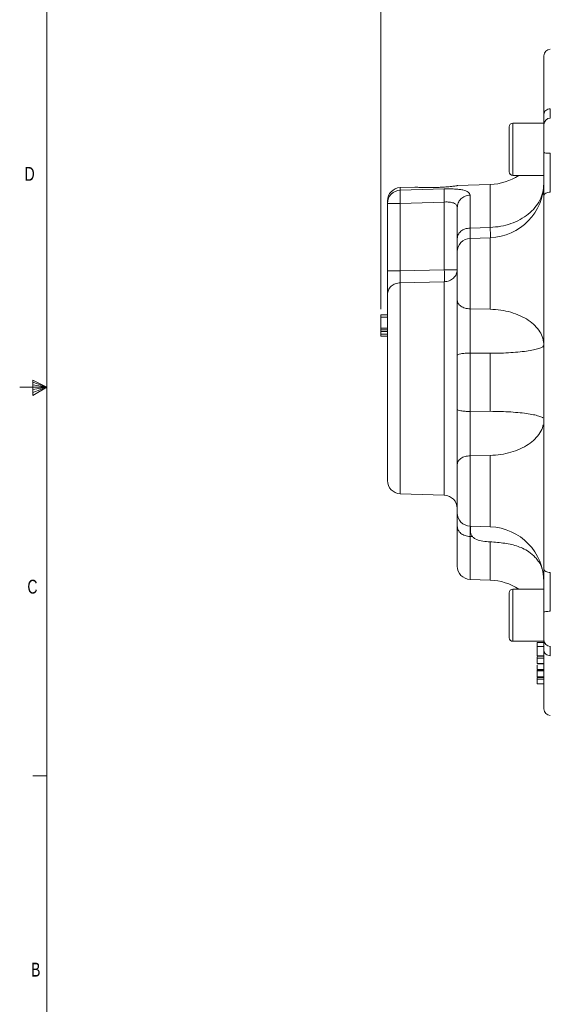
# Model space of a CAD drawing. Header units: inches. Extents: x 0.3 to 33.9, y 0.2 to 21.7.
# Tile 2 of 21: x 0.3 to 5.1, y 5.4 to 14.2. Entities that reach past the tile are written whole.
import ezdxf

# ---------------------------------------------------------------- set-up
doc = ezdxf.new("R2010")
doc.units = ezdxf.units.IN
doc.header["$MEASUREMENT"] = 0
doc.layers.add('SLD-0', color=7, linetype='Continuous', lineweight=15)
doc.styles.add('SLDTEXTSTYLE0', font='TXT', dxfattribs={"width": 0.75})
doc.dimstyles.new('SLDDIMSTYLE0', dxfattribs={"dimtxt": 0.25, "dimasz": 0.13, "dimexe": 0, "dimexo": 0.0625, "dimgap": 0.0625, "dimtad": 0, "dimtih": 1, "dimtoh": 1, "dimdec": 4, "dimrnd": 1e-09, "dimzin": 12, "dimdsep": 46, "dimtxsty": 'SLDTEXTSTYLE0', "dimsah": 1, "dimcen": 0.09, "dimadec": 0, "dimazin": 3, "dimtfac": 1, "dimtdec": 4, "dimtofl": 0, "dimtmove": 0, "dimatfit": 3, "dimfxl": 1, "dimfrac": 2, "dimtolj": 1, "dimtzin": 12, "dimarcsym": 0})

# ---------------------------------------------------------------- blocks, each defined once
blk = doc.blocks.new('*D20')
at = {"layer": 'SLD-0'}
for p, q in [((3.5292, 11.6134), (3.5292, 16.4442)), ((7.5717, 14.0858), (7.5717, 16.4442)), ((5.0714, 16.356), (5.0206, 16.356)), ((5.0206, 16.356), (5.0206, 15.9592)), ((6.0296, 16.356), (6.0804, 16.356)), ((6.0804, 16.356), (6.0804, 15.9592)), ((3.5292, 16.3192), (4.9318, 16.3192)), ((7.5717, 16.3192), (6.1692, 16.3192)), ((5.0206, 15.9592), (5.0714, 15.9592)), ((6.0804, 15.9592), (6.0296, 15.9592))]:
    blk.add_line(p, q, dxfattribs=at)
for points in [[(3.5292, 16.3192), (3.6592, 16.2992), (3.6592, 16.3392)], [(7.5717, 16.3192), (7.4417, 16.3392), (7.4417, 16.2992)]]:
    blk.add_solid(points, dxfattribs=at)
at = {"layer": 'SLD-0', "char_height": 0.25, "attachment_point": 1, "style": 'SLDTEXTSTYLE0'}
for s, insert in [('4.04', (5.1257, 16.7291, 0.1867)), ('102.7', (5.1349, 16.2814, 0.1867))]:
    blk.add_mtext(s, dxfattribs=dict(at, insert=insert))

msp = doc.modelspace()

# ---------------------------------------------------------------- linework, layer by layer
at = {"color": 7, "linetype": 'Continuous', "lineweight": 15}
for p, q in [((4.68523, 13.25767), (4.68523, 12.85267)), ((4.99723, 13.28967), (4.71723, 13.28967)), ((4.99723, 13.28967), (4.99723, 12.82067)), ((4.71723, 12.82067), (4.99723, 12.82067)), ((3.83464, 12.71434), (3.70504, 12.70981)), ((3.70504, 12.68675), (4.10142, 12.69832)), ((4.51468, 12.73808), (4.21825, 12.72773)), ((4.33304, 12.64269), (4.33304, 12.34538)), ((3.58923, 12.5684), (3.70504, 12.5684)), ((3.58923, 11.96042), (3.58923, 12.5684)), ((3.70504, 12.5684), (4.10142, 12.58012)), ((3.70504, 12.5684), (3.70504, 11.96042)), ((4.10142, 12.58012), (4.10142, 11.96892)), ((4.33304, 12.34538), (4.51468, 12.35175)), ((4.21723, 12.20451), (4.21723, 12.25154)), ((4.51468, 12.25815), (4.33304, 12.25181)), ((3.70504, 11.96042), (4.10142, 11.96892)), ((3.70504, 11.85322), (4.10142, 11.86214)), ((3.58923, 11.56339), (3.52923, 11.56339)), ((3.58923, 11.54128), (3.52923, 11.54128)), ((3.52923, 11.54128), (3.52923, 11.44266)), ((4.33304, 11.61767), (4.51468, 11.6145)), ((3.52923, 11.44266), (3.58923, 11.44266)), ((3.52923, 11.42822), (3.58923, 11.42822)), ((3.52923, 11.41407), (3.58923, 11.41407)), ((3.52923, 11.41407), (3.52923, 11.39034)), ((3.58923, 11.39034), (3.52923, 11.39034)), ((3.58923, 11.37103), (3.52923, 11.37103)), ((4.51468, 11.21707), (4.33304, 11.21837)), ((4.33304, 11.21837), (4.33304, 10.69317)), ((4.51468, 10.69447), (4.51468, 11.21707)), ((4.33304, 10.69317), (4.51468, 10.69447)), ((4.51468, 10.29703), (4.33304, 10.29387)), ((3.70504, 9.95172), (4.10142, 9.93788)), ((4.21723, 9.65999), (4.21723, 9.69618)), ((4.33304, 9.65972), (4.51468, 9.65338)), ((4.35574, 9.56536), (4.33304, 9.56616)), ((4.33304, 9.17979), (4.51468, 9.17345)), ((4.68523, 9.05887), (4.68523, 8.65387)), ((4.99723, 9.09087), (4.71723, 9.09087)), ((4.99723, 9.09087), (4.99723, 8.62187)), ((4.71723, 8.62187), (4.99723, 8.62187)), ((4.99723, 8.6218), (4.93723, 8.6218)), ((4.93723, 8.6218), (4.93723, 8.61906)), ((4.99723, 8.61053), (4.93723, 8.61053)), ((4.93723, 8.5857), (4.93723, 8.58113)), ((4.99723, 8.57416), (4.93723, 8.57416)), ((4.99723, 8.49037), (4.93723, 8.49037)), ((4.93723, 8.48764), (4.99723, 8.48764)), ((4.93723, 8.48123), (4.93723, 8.46889)), ((4.99723, 8.46889), (4.93723, 8.46889)), ((4.99723, 8.42207), (4.93723, 8.42207)), ((4.93723, 8.42027), (4.99723, 8.42027)), ((4.99723, 8.36706), (4.93723, 8.36706)), ((4.93723, 8.36619), (4.99723, 8.36619)), ((4.93723, 8.35998), (4.93723, 8.35575)), ((4.99723, 8.35575), (4.93723, 8.35575)), ((4.93723, 8.303), (4.99723, 8.303)), ((4.99723, 8.29603), (4.93723, 8.29603)), ((4.99723, 8.27987), (4.93723, 8.27987)), ((4.93723, 8.23997), (4.99723, 8.23997))]:
    msp.add_line(p, q, dxfattribs=at)
at = {"color": 8, "linetype": 'Continuous', "lineweight": 15}
for p, q in [((4.71723, 13.28967), (4.71723, 12.82067)), ((3.70504, 12.70981), (3.70504, 12.68675)), ((4.51468, 12.35175), (4.51468, 12.73808)), ((4.33304, 12.25181), (4.33304, 11.61767)), ((4.51468, 11.6145), (4.51468, 12.25815)), ((3.70504, 9.95172), (3.70504, 11.85322)), ((4.10142, 9.93788), (4.10142, 11.86214)), ((4.33304, 10.29387), (4.33304, 9.65972)), ((4.51468, 9.65338), (4.51468, 10.29703)), ((4.33304, 9.56616), (4.33304, 9.17979)), ((4.51468, 9.17345), (4.51468, 9.51551)), ((4.71723, 9.09087), (4.71723, 8.62187))]:
    msp.add_line(p, q, dxfattribs=at)
at = {"color": 7, "linetype": 'Continuous', "lineweight": 15}
for centre, radius, start, end in [((5.05723, 13.89783), 0.06, 92, 180), ((5.05723, 13.27723), 0.06, 92, 180), ((4.71723, 13.25767), 0.032, 90, 180), ((4.49723, 13.23778), 0.5, 272, 303.464712), ((4.71723, 12.85267), 0.032, 180, 270), ((3.70923, 12.58988), 0.12, 92, 180), ((4.49723, 12.75785), 0.5, 272, 0), ((3.70838, 12.56764), 0.11915, 91.606003, 179.635981), ((4.33723, 12.13188), 0.12, 92, 180), ((3.70923, 10.07165), 0.12, 180, 268), ((4.09723, 9.81795), 0.12, 0, 88), ((4.33723, 9.77965), 0.12, 180, 268), ((4.49723, 9.15368), 0.5, 0, 88), ((4.33723, 9.29972), 0.12, 180, 268), ((4.49723, 8.67375), 0.5, 56.535288, 88), ((4.71723, 9.05887), 0.032, 90, 180), ((4.71723, 8.65387), 0.032, 180, 270), ((5.05723, 8.63431), 0.06, 180, 268), ((5.05723, 8.01371), 0.06, 180, 268)]:
    msp.add_arc(centre, radius, start, end, dxfattribs=at)
for points, knots in [([(4.99723, 13.37103), (4.99723, 13.42324), (4.99723, 13.52862), (4.99723, 13.65689), (4.99723, 13.76239), (4.99723, 13.83929), (4.99723, 13.88862), (4.99723, 13.89475), (4.99723, 13.89783)], [0, 0, 0, 0, 0.15987303, 0.32266429, 0.48819699, 0.65771808, 0.82839589, 1, 1, 1, 1]), ([(4.99723, 13.28627), (4.99723, 13.28645), (4.99723, 13.29158), (4.99723, 13.31797), (4.99723, 13.35334), (4.99723, 13.37103)], [0, 0, 0, 0, 0.0177796, 0.5089165, 1, 1, 1, 1]), ([(4.99723, 13.02679), (4.99723, 13.04348), (4.99723, 13.07729), (4.99723, 13.1275), (4.99723, 13.17379), (4.99723, 13.21349), (4.99723, 13.24529), (4.99723, 13.2668), (4.99723, 13.27725), (4.99723, 13.27617), (4.99723, 13.27584)], [0, 0, 0, 0, 0.1326618, 0.26886, 0.4050583, 0.5377201, 0.6703818, 0.8065801, 0.9427784, 1, 1, 1, 1]), ([(4.99723, 12.63571), (4.99723, 12.66493), (4.99723, 12.72337), (4.99723, 12.82169), (4.99723, 12.92394), (4.99723, 12.99251), (4.99723, 13.02679)], [0, 0, 0, 0, 0.2500009, 0.4999622, 0.7499946, 1, 1, 1, 1]), ([(5.05514, 12.66995), (5.05512, 12.67946), (5.05508, 12.70211), (5.05504, 12.73657), (5.055, 12.77754), (5.05498, 12.82065), (5.05499, 12.87535), (5.05503, 12.94164), (5.0551, 12.99131), (5.05514, 13.01913)], [0, 0, 0, 0, 0.0931339, 0.221777, 0.3180535, 0.4565953, 0.5943378, 0.7728327, 1, 1, 1, 1]), ([(4.14121, 12.71808), (4.13298, 12.71737), (4.11635, 12.71592), (4.08751, 12.71387), (4.05541, 12.71207), (4.02078, 12.71075), (3.98596, 12.71004), (3.95267, 12.70995), (3.92149, 12.7104), (3.89424, 12.7112), (3.87111, 12.71218), (3.85342, 12.71311), (3.84123, 12.71385), (3.83478, 12.71427), (3.83468, 12.71428), (3.83464, 12.71428)], [0, 0, 0, 0, 0.0680964, 0.1375583, 0.218968, 0.3026654, 0.3852935, 0.4703632, 0.5520925, 0.6363508, 0.7153181, 0.7968105, 0.8718998, 0.9493726, 1, 1, 1, 1]), ([(4.10142, 12.69832), (4.10106, 12.6945), (4.10034, 12.68685), (4.10003, 12.65886), (4.10034, 12.6221), (4.10106, 12.59411), (4.10142, 12.58012)], [0, 0, 0, 0, 0.2501137, 0.5, 0.7498863, 1, 1, 1, 1]), ([(4.10142, 12.69832), (4.117, 12.69862), (4.14824, 12.69921), (4.19273, 12.69781), (4.23351, 12.69454), (4.28036, 12.68705), (4.32367, 12.6719), (4.3299, 12.65248), (4.33304, 12.64269)], [0, 0, 0, 0, 0.1208618, 0.2423818, 0.365038, 0.4899099, 0.7430788, 1, 1, 1, 1]), ([(4.21825, 12.72752), (4.21886, 12.7276), (4.22202, 12.72806), (4.20596, 12.72574), (4.17675, 12.72186), (4.15062, 12.71908), (4.14121, 12.71808)], [0, 0, 0, 0, 0.0845864, 0.441347, 0.7989117, 1, 1, 1, 1]), ([(4.99723, 12.74313), (4.99709, 12.71129), (4.99694, 12.67848), (4.98749, 12.64745), (4.98721, 12.64653)], [0, 0, 0, 0, 0.9702382, 1, 1, 1, 1]), ([(3.70504, 12.68675), (3.70479, 12.68468), (3.70432, 12.68085), (3.70383, 12.66731), (3.70367, 12.64498), (3.70395, 12.61012), (3.70469, 12.58201), (3.70504, 12.5684)], [0, 0, 0, 0, 0.1620912, 0.2996778, 0.5006784, 0.7582286, 1, 1, 1, 1]), ([(4.99723, 9.27582), (4.99723, 9.35557), (4.99723, 9.51652), (4.99723, 9.77833), (4.99723, 10.05598), (4.99723, 10.34776), (4.99723, 10.64948), (4.99723, 10.95576), (4.99723, 11.26204), (4.99723, 11.56376), (4.99723, 11.85554), (4.99723, 12.1332), (4.99723, 12.39501), (4.99723, 12.55596), (4.99723, 12.63571)], [0, 0, 0, 0, 0.07993651, 0.16133214, 0.24409849, 0.32885903, 0.41419794, 0.49999999, 0.58579675, 0.67113572, 0.7559015, 0.83866274, 0.92006097, 1, 1, 1, 1]), ([(3.58923, 12.5875), (3.58923, 12.58803), (3.58923, 12.58962), (3.58923, 12.57689), (3.58923, 12.5684)], [0, 0, 0, 0, 0.3334791, 1, 1, 1, 1]), ([(4.10142, 12.58012), (4.10959, 12.58043), (4.12567, 12.58106), (4.14824, 12.57973), (4.16813, 12.57669), (4.18535, 12.57164), (4.19931, 12.56432), (4.21364, 12.55129), (4.21579, 12.53785), (4.21723, 12.52878)], [0, 0, 0, 0, 0.1261372, 0.2481898, 0.3669062, 0.4830989, 0.6078934, 0.7353855, 1, 1, 1, 1]), ([(4.21723, 12.52878), (4.21723, 12.50623), (4.21723, 12.46111), (4.21723, 12.36783), (4.21723, 12.29029), (4.21723, 12.25154)], [0, 0, 0, 0, 0.33326025, 0.66675614, 1, 1, 1, 1]), ([(4.21728, 12.20451), (4.2173, 12.19636), (4.21734, 12.17979), (4.21762, 12.16305), (4.21801, 12.14953), (4.21889, 12.14703), (4.21927, 12.14597)], [0, 0, 0, 0, 0.23644696, 0.4812982, 0.77810728, 1, 1, 1, 1]), ([(4.21723, 12.12907), (4.21723, 12.12979), (4.21723, 12.13247), (4.21723, 12.11074), (4.21723, 12.06585), (4.21723, 12.00175), (4.21723, 11.92576), (4.21723, 11.84306), (4.21723, 11.76163), (4.21723, 11.71737), (4.21723, 11.69577)], [0, 0, 0, 0, 0.0505214, 0.1889563, 0.3273911, 0.4593042, 0.5912172, 0.7296521, 0.8680869, 1, 1, 1, 1]), ([(3.58923, 11.74603), (3.58923, 11.75754), (3.58923, 11.78055), (3.58923, 11.83307), (3.58923, 11.89407), (3.58923, 11.9383), (3.58923, 11.96042)], [0, 0, 0, 0, 0.2503515, 0.5001323, 0.7500134, 1, 1, 1, 1]), ([(3.70504, 11.96042), (3.70483, 11.94861), (3.70437, 11.92386), (3.70426, 11.89323), (3.70448, 11.86866), (3.70485, 11.85861), (3.70504, 11.85322)], [0, 0, 0, 0, 0.2667771, 0.5593332, 0.7636571, 1, 1, 1, 1]), ([(4.10142, 11.96892), (4.10162, 11.95795), (4.10203, 11.93599), (4.1022, 11.90563), (4.10203, 11.87951), (4.10162, 11.86793), (4.10142, 11.86214)], [0, 0, 0, 0, 0.2500446, 0.5, 0.7499554, 1, 1, 1, 1]), ([(3.58923, 10.07165), (3.58923, 10.07381), (3.58923, 10.07823), (3.58923, 10.11471), (3.58923, 10.17452), (3.58923, 10.25885), (3.58923, 10.36385), (3.58923, 10.48463), (3.58923, 10.61504), (3.58923, 10.75121), (3.58923, 10.89262), (3.58923, 11.03923), (3.58923, 11.18774), (3.58923, 11.33155), (3.58923, 11.46426), (3.58923, 11.57977), (3.58923, 11.67619), (3.58923, 11.72308), (3.58923, 11.74603)], [0, 0, 0, 0, 0.05942547, 0.12141016, 0.18522661, 0.25, 0.31477339, 0.37858984, 0.44057453, 0.5, 0.55942547, 0.62141016, 0.68522661, 0.75, 0.81477339, 0.87858984, 0.94057453, 1, 1, 1, 1]), ([(4.21723, 11.20063), (4.21723, 11.24497), (4.21723, 11.33359), (4.21723, 11.46526), (4.21723, 11.58979), (4.21723, 11.66045), (4.21723, 11.69577)], [0, 0, 0, 0, 0.2506275, 0.50100176, 0.75057767, 1, 1, 1, 1]), ([(3.52923, 11.56339), (3.52923, 11.56338), (3.52923, 11.56336), (3.52923, 11.56318), (3.52923, 11.56287), (3.52923, 11.56242), (3.52923, 11.56184), (3.52923, 11.56109), (3.52923, 11.56017), (3.52923, 11.55907), (3.52923, 11.55782), (3.52923, 11.55603), (3.52923, 11.55405), (3.52923, 11.5521), (3.52923, 11.55035), (3.52923, 11.54832), (3.52923, 11.546), (3.52923, 11.54365), (3.52923, 11.54207), (3.52923, 11.54128)], [0, 0, 0, 0, 0.0550748, 0.1103638, 0.1665179, 0.223086, 0.2710032, 0.3193473, 0.3781459, 0.4261265, 0.474717, 0.5339914, 0.6264317, 0.6732002, 0.7206707, 0.7895985, 0.8589735, 0.9293715, 1, 1, 1, 1]), ([(4.33304, 11.61767), (4.33296, 11.59828), (4.3328, 11.56214), (4.33265, 11.4934), (4.33261, 11.43002), (4.33265, 11.37479), (4.33271, 11.34135), (4.33276, 11.30893), (4.33285, 11.27701), (4.33294, 11.24531), (4.33301, 11.22689), (4.33304, 11.21837)], [0, 0, 0, 0, 0.1730641, 0.3225376, 0.542383, 0.6420986, 0.7165879, 0.7776619, 0.8698863, 0.9398205, 1, 1, 1, 1]), ([(3.52923, 11.42822), (3.52923, 11.42858), (3.52923, 11.42931), (3.52923, 11.43047), (3.52923, 11.43195), (3.52923, 11.43341), (3.52923, 11.43472), (3.52923, 11.4357), (3.52923, 11.43659), (3.52923, 11.43741), (3.52923, 11.4383), (3.52923, 11.43921), (3.52923, 11.4401), (3.52923, 11.44085), (3.52923, 11.44148), (3.52923, 11.44199), (3.52923, 11.44237), (3.52923, 11.44262), (3.52923, 11.44265), (3.52923, 11.44266)], [0, 0, 0, 0, 0.0378576, 0.076144, 0.1228181, 0.1988077, 0.2452137, 0.2888313, 0.333108, 0.3776767, 0.4227985, 0.4913341, 0.5604053, 0.6308556, 0.7016768, 0.775367, 0.8493992, 0.9245064, 1, 1, 1, 1]), ([(3.52923, 11.42822), (3.52923, 11.42769), (3.52923, 11.42662), (3.52923, 11.4252), (3.52923, 11.42394), (3.52923, 11.42278), (3.52923, 11.42165), (3.52923, 11.42054), (3.52923, 11.41954), (3.52923, 11.41861), (3.52923, 11.41767), (3.52923, 11.41677), (3.52923, 11.41593), (3.52923, 11.41522), (3.52923, 11.41474), (3.52923, 11.41442), (3.52923, 11.41422), (3.52923, 11.41409), (3.52923, 11.41408), (3.52923, 11.41407)], [0, 0, 0, 0, 0.0606535, 0.1222914, 0.1694748, 0.2172344, 0.2752859, 0.3305129, 0.3861703, 0.4429672, 0.5000796, 0.5738935, 0.6482415, 0.7241952, 0.8006819, 0.8500883, 0.8998242, 0.9497318, 1, 1, 1, 1]), ([(3.52923, 11.39034), (3.52923, 11.38985), (3.52923, 11.38887), (3.52923, 11.38739), (3.52923, 11.38593), (3.52923, 11.38436), (3.52923, 11.38273), (3.52923, 11.38104), (3.52923, 11.3794), (3.52923, 11.37785), (3.52923, 11.3764), (3.52923, 11.37506), (3.52923, 11.37382), (3.52923, 11.37274), (3.52923, 11.37201), (3.52923, 11.37156), (3.52923, 11.37128), (3.52923, 11.37107), (3.52923, 11.37104), (3.52923, 11.37103)], [0, 0, 0, 0, 0.05392554, 0.10825166, 0.1637141, 0.21951707, 0.28781957, 0.35662657, 0.42692077, 0.49769328, 0.56650247, 0.63579217, 0.70682946, 0.77861679, 0.84841139, 0.88357677, 0.91920389, 0.95932667, 1, 1, 1, 1]), ([(4.21723, 10.21577), (4.21723, 10.25126), (4.21723, 10.32222), (4.21723, 10.44704), (4.21723, 10.57852), (4.21723, 10.66678), (4.21723, 10.7109)], [0, 0, 0, 0, 0.2506276, 0.5010019, 0.7505777, 1, 1, 1, 1]), ([(4.33304, 10.69317), (4.33296, 10.66855), (4.3328, 10.62268), (4.33265, 10.54513), (4.33261, 10.47937), (4.33265, 10.42659), (4.33271, 10.39646), (4.33276, 10.36755), (4.33285, 10.34053), (4.33294, 10.31479), (4.33301, 10.30048), (4.33304, 10.29387)], [0, 0, 0, 0, 0.1730641, 0.3225375, 0.5423828, 0.6420985, 0.7165878, 0.7776618, 0.8698863, 0.9398205, 1, 1, 1, 1]), ([(4.98842, 10.63462), (4.9883, 10.63481), (4.98522, 10.63967), (4.96237, 10.64881), (4.9195, 10.66138), (4.85902, 10.67244), (4.78582, 10.68163), (4.70184, 10.68855), (4.61043, 10.69319), (4.5466, 10.69404), (4.51468, 10.69447)], [0, 0, 0, 0, 0.0057822, 0.1478133, 0.2898445, 0.4318756, 0.5739067, 0.7159378, 0.8579689, 1, 1, 1, 1]), ([(4.51468, 10.29703), (4.5466, 10.29891), (4.61043, 10.30266), (4.70184, 10.32319), (4.78581, 10.35382), (4.85905, 10.3945), (4.91942, 10.44343), (4.96268, 10.49902), (4.98619, 10.54264), (4.98932, 10.56734), (4.98984, 10.57137)], [0, 0, 0, 0, 0.13899, 0.27798, 0.41697, 0.55596, 0.69495, 0.83394, 0.97293, 1, 1, 1, 1]), ([(4.21723, 10.21577), (4.21723, 10.19417), (4.21723, 10.1499), (4.21723, 10.06847), (4.21723, 9.98577), (4.21723, 9.90978), (4.21723, 9.84568), (4.21723, 9.80079), (4.21723, 9.77907), (4.21723, 9.78175), (4.21723, 9.78246)], [0, 0, 0, 0, 0.1319131, 0.2703479, 0.4087828, 0.5406958, 0.6726089, 0.8110437, 0.9494786, 1, 1, 1, 1]), ([(4.22194, 9.7505), (4.2217, 9.7506), (4.21941, 9.75162), (4.21825, 9.73906), (4.21736, 9.71859), (4.21731, 9.7014), (4.21729, 9.69618)], [0, 0, 0, 0, 0.0545038, 0.5137735, 0.8520795, 1, 1, 1, 1]), ([(4.21723, 9.65999), (4.21723, 9.62482), (4.21723, 9.55368), (4.21723, 9.46627), (4.21723, 9.39375), (4.21723, 9.34048), (4.21723, 9.30614), (4.21723, 9.30186), (4.21723, 9.29972)], [0, 0, 0, 0, 0.15835681, 0.32026233, 0.48548708, 0.65566228, 0.82726241, 1, 1, 1, 1]), ([(4.33264, 9.65938), (4.33263, 9.65831), (4.33262, 9.65493), (4.33265, 9.64372), (4.33271, 9.63026), (4.33276, 9.61634), (4.33285, 9.60038), (4.33294, 9.58272), (4.33301, 9.57139), (4.33304, 9.56616)], [0, 0, 0, 0, 0.0915787, 0.2895255, 0.437395, 0.5586338, 0.7417096, 0.8805369, 1, 1, 1, 1]), ([(4.33983, 9.65949), (4.33975, 9.65893), (4.3393, 9.65557), (4.33764, 9.64571), (4.3355, 9.63341), (4.33602, 9.61392), (4.3392, 9.59624), (4.3449, 9.57893), (4.35751, 9.55953), (4.38783, 9.53779), (4.43599, 9.52523), (4.49774, 9.51897), (4.58465, 9.51311), (4.67062, 9.50368), (4.75124, 9.48286), (4.80977, 9.46002), (4.86842, 9.42599), (4.91454, 9.38655), (4.9488, 9.34435), (4.96979, 9.311), (4.97748, 9.28729), (4.98036, 9.27844)], [0, 0, 0, 0, 0.0073377, 0.0445975, 0.0852175, 0.1205414, 0.1369855, 0.1530224, 0.1831461, 0.2115552, 0.2723063, 0.3407895, 0.4128878, 0.5535773, 0.6190378, 0.6822466, 0.7558832, 0.8473105, 0.9015534, 0.9632581, 1, 1, 1, 1]), ([(4.99723, 8.88474), (4.99723, 8.91902), (4.99723, 8.98758), (4.99723, 9.08983), (4.99723, 9.18814), (4.99723, 9.2466), (4.99723, 9.27582)], [0, 0, 0, 0, 0.2500007, 0.4999619, 0.7499945, 1, 1, 1, 1]), ([(5.05514, 8.8924), (5.05512, 8.90375), (5.05508, 8.93077), (5.05504, 8.96983), (5.055, 9.01423), (5.05498, 9.05958), (5.05499, 9.11314), (5.05503, 9.17604), (5.0551, 9.21806), (5.05514, 9.24158)], [0, 0, 0, 0, 0.0931339, 0.2217769, 0.3180533, 0.456595, 0.5943376, 0.7728326, 1, 1, 1, 1]), ([(4.99723, 8.63569), (4.99723, 8.63537), (4.99723, 8.63428), (4.99723, 8.64474), (4.99723, 8.66624), (4.99723, 8.69804), (4.99723, 8.73775), (4.99723, 8.78404), (4.99723, 8.83424), (4.99723, 8.86806), (4.99723, 8.88474)], [0, 0, 0, 0, 0.0572216, 0.1934199, 0.3296182, 0.4622799, 0.5949417, 0.73114, 0.8673382, 1, 1, 1, 1]), ([(4.93723, 8.60987), (4.93723, 8.60971), (4.93723, 8.60925), (4.93723, 8.59983), (4.93723, 8.58697), (4.93723, 8.57683), (4.93723, 8.57416)], [0, 0, 0, 0, 0.1702216, 0.5200634, 0.8732465, 1, 1, 1, 1]), ([(4.99723, 8.5405), (4.99723, 8.5582), (4.99723, 8.59359), (4.99723, 8.62004), (4.99723, 8.62519), (4.99723, 8.62542)], [0, 0, 0, 0, 0.4884997, 0.9770524, 1, 1, 1, 1]), ([(4.93723, 8.57416), (4.93723, 8.56988), (4.93723, 8.55834), (4.93723, 8.53597), (4.93723, 8.5142), (4.93723, 8.49782), (4.93723, 8.49256), (4.93723, 8.49037)], [0, 0, 0, 0, 0.1361174, 0.3672542, 0.6798178, 0.8668937, 1, 1, 1, 1]), ([(4.99723, 8.01371), (4.99723, 8.01678), (4.99723, 8.02292), (4.99723, 8.07224), (4.99723, 8.14914), (4.99723, 8.25464), (4.99723, 8.38291), (4.99723, 8.48829), (4.99723, 8.5405)], [0, 0, 0, 0, 0.17159352, 0.34227145, 0.511803, 0.67732548, 0.84012194, 1, 1, 1, 1]), ([(4.93723, 8.47839), (4.93723, 8.47662), (4.93723, 8.47184), (4.93723, 8.45976), (4.93723, 8.44835), (4.93723, 8.44335), (4.93723, 8.4423)], [0, 0, 0, 0, 0.2679078, 0.7210702, 0.941078, 1, 1, 1, 1]), ([(4.93723, 8.46889), (4.93723, 8.46468), (4.93723, 8.4516), (4.93723, 8.4364), (4.93723, 8.4255), (4.93723, 8.42268), (4.93723, 8.42207)], [0, 0, 0, 0, 0.20925241, 0.64956875, 0.92338672, 1, 1, 1, 1]), ([(4.93723, 8.4423), (4.93723, 8.4392), (4.93723, 8.43563), (4.93723, 8.43215), (4.93723, 8.4317)], [0, 0, 0, 0, 0.8692593, 1, 1, 1, 1]), ([(4.93723, 8.40747), (4.93723, 8.40186), (4.93723, 8.38804), (4.93723, 8.37406), (4.93723, 8.36882), (4.93723, 8.36706)], [0, 0, 0, 0, 0.31197702, 0.76845732, 1, 1, 1, 1]), ([(4.93723, 8.37821), (4.93723, 8.37812), (4.93723, 8.37714), (4.93723, 8.3749), (4.93723, 8.37288)], [0, 0, 0, 0, 0.0943557, 1, 1, 1, 1]), ([(4.93723, 8.35045), (4.93723, 8.3514), (4.93723, 8.35369), (4.93723, 8.3571), (4.93723, 8.35982), (4.93723, 8.36056), (4.93723, 8.36083)], [0, 0, 0, 0, 0.1672841, 0.4025829, 0.7841352, 1, 1, 1, 1]), ([(4.93723, 8.35575), (4.93723, 8.35218), (4.93723, 8.34101), (4.93723, 8.3261), (4.93723, 8.31379), (4.93723, 8.30749), (4.93723, 8.30413), (4.93723, 8.30326), (4.93723, 8.303)], [0, 0, 0, 0, 0.1782252, 0.5562899, 0.7674964, 0.8741664, 0.9625202, 1, 1, 1, 1]), ([(4.93723, 8.31148), (4.93723, 8.31135), (4.93723, 8.30907), (4.93723, 8.30704), (4.93723, 8.30513)], [0, 0, 0, 0, 0.05810784, 1, 1, 1, 1]), ([(4.93723, 8.303), (4.93723, 8.3029), (4.93723, 8.30279), (4.93723, 8.30299), (4.93723, 8.303)], [0, 0, 0, 0, 0.9546393, 1, 1, 1, 1]), ([(4.93723, 8.30067), (4.93723, 8.29987), (4.93723, 8.29807), (4.93723, 8.29658), (4.93723, 8.29618), (4.93723, 8.29603)], [0, 0, 0, 0, 0.3348969, 0.7570623, 1, 1, 1, 1]), ([(4.93723, 8.28937), (4.93723, 8.2869), (4.93723, 8.28193), (4.93723, 8.28056), (4.93723, 8.27987)], [0, 0, 0, 0, 0.495997, 1, 1, 1, 1]), ([(4.93723, 8.28657), (4.93723, 8.28304), (4.93723, 8.27202), (4.93723, 8.25859), (4.93723, 8.248), (4.93723, 8.24294), (4.93723, 8.2404), (4.93723, 8.24007), (4.93723, 8.23997)], [0, 0, 0, 0, 0.1782252, 0.5562899, 0.7674964, 0.8741664, 0.9625202, 1, 1, 1, 1])]:
    msp.add_open_spline(points, degree=3, knots=knots, dxfattribs=at)
for points in [[(4.99723, 13.37103), (4.99809, 13.37734), (4.99982, 13.38996), (5.01311, 13.40601), (5.03218, 13.41747), (5.04749, 13.41933), (5.05514, 13.42026)], [(4.99723, 13.02679), (4.99809, 13.02581), (4.99982, 13.02385), (5.01311, 13.02135), (5.03218, 13.01956), (5.04749, 13.01928), (5.05514, 13.01913)], [(4.99723, 12.74313), (4.99545, 12.71806), (4.9919, 12.66794), (4.96346, 12.59552), (4.91921, 12.52852), (4.8591, 12.46942), (4.78579, 12.42031), (4.70185, 12.38333), (4.61043, 12.35855), (4.5466, 12.35401), (4.51468, 12.35175)], [(4.21723, 12.52878), (4.21896, 12.54338), (4.2224, 12.57259), (4.24899, 12.60972), (4.28713, 12.63626), (4.31774, 12.64055), (4.33304, 12.64269)], [(4.99723, 12.63571), (4.99809, 12.6401), (4.99982, 12.64888), (5.01311, 12.66004), (5.03218, 12.66802), (5.04749, 12.66931), (5.05514, 12.66995)], [(4.21723, 12.25154), (4.21896, 12.26357), (4.2224, 12.28763), (4.24899, 12.31822), (4.28713, 12.34007), (4.31774, 12.34361), (4.33304, 12.34538)], [(3.58923, 11.96042), (3.59096, 11.96042), (3.5944, 11.96042), (3.62099, 11.96042), (3.65913, 11.96042), (3.68974, 11.96042), (3.70504, 11.96042)], [(4.10142, 11.86214), (4.11673, 11.86415), (4.14734, 11.86817), (4.18548, 11.89304), (4.21206, 11.92785), (4.21551, 11.95523), (4.21723, 11.96892)], [(4.10142, 11.96892), (4.11673, 11.96892), (4.14734, 11.96892), (4.18548, 11.96892), (4.21206, 11.96892), (4.21551, 11.96892), (4.21723, 11.96892)], [(3.58923, 11.74603), (3.59096, 11.75977), (3.5944, 11.78725), (3.62099, 11.8222), (3.65913, 11.84717), (3.68974, 11.8512), (3.70504, 11.85322)], [(4.21723, 11.69577), (4.21896, 11.68575), (4.2224, 11.66573), (4.24899, 11.64027), (4.28713, 11.62208), (4.31774, 11.61914), (4.33304, 11.61767)], [(4.99723, 11.29033), (4.99545, 11.31109), (4.9919, 11.3526), (4.96346, 11.41259), (4.91921, 11.46808), (4.8591, 11.51703), (4.78579, 11.55771), (4.70185, 11.58834), (4.61043, 11.60887), (4.5466, 11.61263), (4.51468, 11.6145)], [(4.51468, 11.21707), (4.5466, 11.21749), (4.61043, 11.21834), (4.70185, 11.22298), (4.78579, 11.2299), (4.8591, 11.23909), (4.91921, 11.25016), (4.96346, 11.2627), (4.9919, 11.27625), (4.99545, 11.28564), (4.99723, 11.29033)], [(4.33304, 11.21837), (4.31774, 11.21803), (4.28713, 11.21736), (4.24899, 11.21323), (4.2224, 11.20745), (4.21896, 11.20291), (4.21723, 11.20063)], [(4.21723, 11.20063), (4.21723, 11.11901), (4.21723, 10.95577), (4.21723, 10.79252), (4.21723, 10.7109)], [(4.21723, 10.7109), (4.21896, 10.70863), (4.2224, 10.70408), (4.24899, 10.6983), (4.28713, 10.69417), (4.31774, 10.6935), (4.33304, 10.69317)], [(4.33304, 10.29387), (4.31774, 10.2924), (4.28713, 10.28945), (4.24899, 10.27126), (4.2224, 10.2458), (4.21896, 10.22578), (4.21723, 10.21577)], [(4.33304, 9.56616), (4.31774, 9.56792), (4.28713, 9.57146), (4.24899, 9.59331), (4.2224, 9.6239), (4.21896, 9.64796), (4.21723, 9.65999)], [(4.99723, 9.27582), (4.99809, 9.27143), (4.99982, 9.26265), (5.01311, 9.25149), (5.03218, 9.24352), (5.04749, 9.24223), (5.05514, 9.24158)], [(4.99723, 8.88474), (4.99809, 8.88572), (4.99982, 8.88769), (5.01311, 8.89018), (5.03218, 8.89197), (5.04749, 8.89226), (5.05514, 8.8924)], [(4.99723, 8.5405), (4.99809, 8.53419), (4.99982, 8.52157), (5.01311, 8.50552), (5.03218, 8.49406), (5.04749, 8.49221), (5.05514, 8.49128)]]:
    msp.add_open_spline(points, degree=3, dxfattribs=at)
at = {"color": 8, "linetype": 'Continuous', "lineweight": 15}
for points, knots in [([(5.05501, 13.33463), (5.055, 13.33647), (5.05498, 13.3404), (5.05499, 13.35571), (5.05503, 13.37829), (5.0551, 13.40519), (5.05514, 13.42026)], [0, 0, 0, 0, 0.1827828, 0.3899314, 0.658367, 1, 1, 1, 1]), ([(5.05514, 13.42026), (5.05512, 13.41395), (5.05508, 13.39893), (5.05504, 13.38055), (5.055, 13.36305), (5.05498, 13.34795), (5.05499, 13.3387), (5.055, 13.33617), (5.05501, 13.33531)], [0, 0, 0, 0, 0.1400452, 0.3334854, 0.4782561, 0.686581, 0.8937041, 1, 1, 1, 1]), ([(4.33304, 12.34538), (4.33296, 12.33076), (4.3328, 12.30352), (4.33265, 12.27114), (4.33264, 12.25857), (4.33264, 12.25164)], [0, 0, 0, 0, 0.3420807, 0.6375317, 1, 1, 1, 1]), ([(4.51468, 12.35175), (4.51518, 12.33109), (4.51616, 12.29071), (4.5163, 12.27007), (4.51638, 12.25999)], [0, 0, 0, 0, 0.5115803, 1, 1, 1, 1]), ([(4.21723, 12.13937), (4.21723, 12.15035), (4.21723, 12.1654), (4.21723, 12.19618), (4.21723, 12.20451)], [0, 0, 0, 0, 0.7297112, 1, 1, 1, 1]), ([(4.21723, 9.69618), (4.21723, 9.70857), (4.21723, 9.74366), (4.21723, 9.76097), (4.21723, 9.77217)], [0, 0, 0, 0, 0.3530888, 1, 1, 1, 1]), ([(5.05514, 8.49128), (5.0551, 8.50634), (5.05503, 8.53324), (5.05499, 8.55583), (5.05498, 8.57114), (5.055, 8.57506), (5.05501, 8.57691)], [0, 0, 0, 0, 0.341633, 0.6100686, 0.8172172, 1, 1, 1, 1]), ([(5.05501, 8.57622), (5.055, 8.57536), (5.05499, 8.57283), (5.05498, 8.56359), (5.055, 8.54849), (5.05504, 8.53098), (5.05508, 8.5126), (5.05512, 8.49758), (5.05514, 8.49128)], [0, 0, 0, 0, 0.1062959, 0.313419, 0.5217439, 0.6665146, 0.8599548, 1, 1, 1, 1])]:
    msp.add_open_spline(points, degree=3, knots=knots, dxfattribs=at)
at = {"layer": 'SLD-0'}
for p, q in [((0.52288, 21.4106), (0.52288, 0.4106)), ((0.39889, 10.97614), (0.39889, 10.83733)), ((0.52288, 10.9106), (0.39889, 10.97614)), ((0.39889, 10.95768), (0.52288, 10.9106)), ((0.39889, 10.93372), (0.52288, 10.9106)), ((0.52288, 10.9106), (0.27984, 10.9106)), ((0.39889, 10.83733), (0.52288, 10.9106)), ((0.39889, 10.86464), (0.52288, 10.9106)), ((0.39889, 10.89135), (0.52288, 10.9106)), ((0.52288, 7.4106), (0.39788, 7.4106))]:
    msp.add_line(p, q, dxfattribs=at)

# ---------------------------------------------------------------- texts
at = {"color": 7, "linetype": 'Continuous', "lineweight": 0, "char_height": 0.125, "attachment_point": 1, "style": 'SLDTEXTSTYLE0'}
for s, insert in [('D', (0.32371, 12.8964)), ('C', (0.34916, 9.17666)), ('B', (0.38256, 5.72586))]:
    msp.add_mtext(s, dxfattribs=dict(at, insert=insert))

# ---------------------------------------------------------------- dimensions: what is measured, and where the dimension line sits
at = {"layer": 'SLD-0'}
dim = msp.add_linear_dim(base=(3.52923, 16.31923), p1=(7.57173, 14.03577), p2=(3.52923, 11.56339), angle=0, dimstyle='SLDDIMSTYLE0', dxfattribs=at)
dim.commit()
dim.dimension.update_dxf_attribs({"geometry": '*D20', "text_midpoint": (5.55048, 16.31923), "dimtype": 160})

doc.saveas('drawing.dxf')
